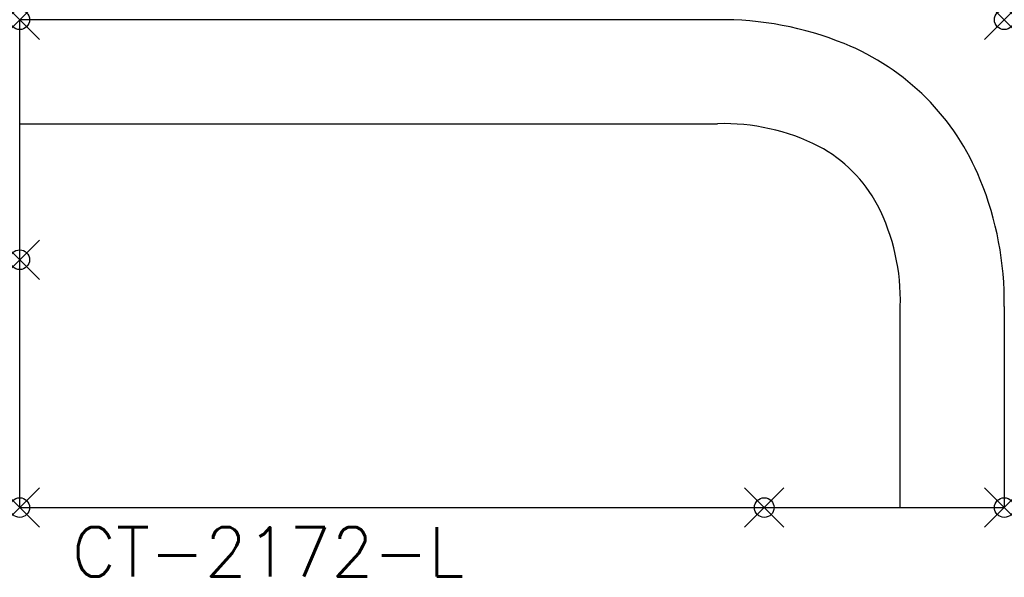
# Model space of a CAD drawing. Header units: inches. Extents: x 0 to 50, y -16.1 to 12.2.
import ezdxf
from ezdxf.enums import TextEntityAlignment as Align

# ---------------------------------------------------------------- set-up
doc = ezdxf.new("R2010")
doc.units = ezdxf.units.IN
doc.header["$MEASUREMENT"] = 0
doc.header["$PDMODE"] = 35
doc.layers.add('AFUCH-P', color=2, linetype='Continuous')
doc.layers.add('AFUCH-P-TN', color=2, linetype='Continuous')
doc.styles.get("Standard").update_dxf_attribs({"font": 'txt.shx'})

msp = doc.modelspace()

# ---------------------------------------------------------------- linework, layer by layer
at = {"layer": 'AFUCH-P'}
for p, q in [((35.438, 12.191), (0, 12.191)), ((0, -12.59), (0, 12.191)), ((0, 6.909), (35.438, 6.909)), ((44.718, -12.59), (44.718, -2.371)), ((50, -2.371), (50, -12.59)), ((0, -12.59), (50, -12.59))]:
    msp.add_line(p, q, dxfattribs=at)
for centre, radius, start, end in [((35.645, -4.321), 16.514, 67.8492, 90.7181), ((37.148, -0.65), 12.552, 22.0502, 67.8863), ((35.754, -3.747), 10.661, 63.0518, 91.6994), ((37.137, -0.672), 7.295, 28.2123, 61.7877), ((33.488, -2.164), 16.514, 359.2819, 22.1508), ((34.062, -2.055), 10.661, 358.3006, 26.9482)]:
    msp.add_arc(centre, radius, start, end, dxfattribs=at)
for p in [(0, 12.191), (50, 12.191), (0, 0), (0, -12.59), (37.809, -12.59), (50, -12.59)]:
    msp.add_point(p, dxfattribs=at)

# ---------------------------------------------------------------- texts
at = {"layer": 'AFUCH-P-TN'}
msp.add_text('CT-2172-L', height=2.5, dxfattribs=at).set_placement((12.609, -16.09), align=Align.CENTER)

doc.saveas('drawing.dxf')
